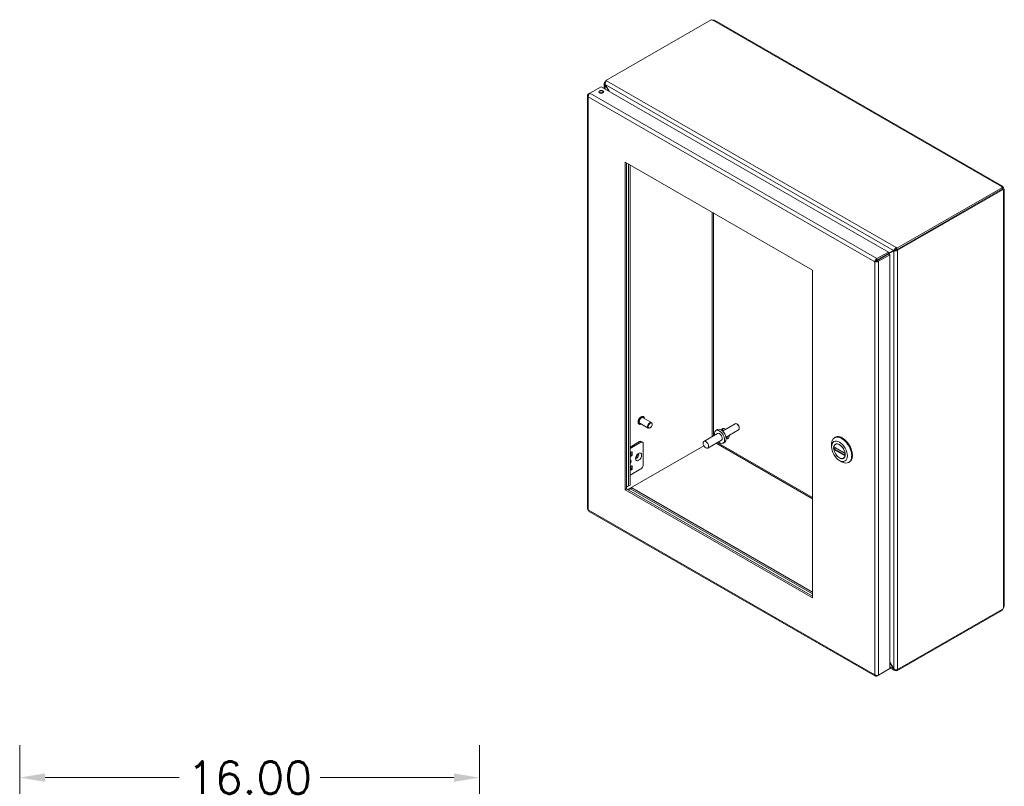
# Model space of a CAD drawing. Header units: inches. Extents: x 6 to 147, y 5 to 94.
# Tile 9 of 9: x 112 to 147, y 67 to 94. Entities that reach past the tile are written whole.
import ezdxf

# ---------------------------------------------------------------- set-up
doc = ezdxf.new("R2010")
doc.units = ezdxf.units.IN
doc.header["$LTSCALE"] = 9
doc.header["$MEASUREMENT"] = 0
for name, color, linetype, lineweight in [('Dimension (ANSI)', 7, 'Continuous', 5), ('Visible (ANSI)', 7, 'Continuous', 5), ('Visible Narrow (ANSI)', 7, 'Continuous', 5)]:
    doc.layers.add(name, color=color, linetype=linetype, lineweight=lineweight)
doc.styles.add('Note Text (ANSI)', font='RomanS.shx')
doc.dimstyles.new('Default (ANSI)', dxfattribs={"dimscale": 9, "dimtxt": 0.125, "dimasz": 0.098425, "dimexe": 0.125, "dimexo": 0.0625, "dimgap": 0.031496, "dimtad": 0, "dimtih": 1, "dimtoh": 1, "dimrnd": 1e-08, "dimzin": 0, "dimdsep": 46, "dimtxsty": 'Note Text (ANSI)', "dimcen": 0.09, "dimdle": 0.393701, "dimclrd": 256, "dimclre": 256, "dimclrt": 256, "dimadec": 0, "dimazin": 0, "dimtfac": 0.96, "dimtofl": 0, "dimtmove": 0, "dimatfit": 3, "dimfxl": 1, "dimtolj": 1, "dimtzin": 4, "dimlwd": -1, "dimlwe": -1, "dimarcsym": 0})

# ---------------------------------------------------------------- blocks, each defined once
blk = doc.blocks.new('*D6')
at = {"layer": 'Defpoints', "color": 0, "transparency": 16777216}
for p in [(128.25, 67.535), (112.25, 61.014), (128.25, 61.014)]:
    blk.add_point(p, dxfattribs=at)
at = {"layer": 'Dimension (ANSI)', "transparency": 16777216}
for p, q in [((112.25, 61.576), (112.25, 68.66)), ((128.25, 61.576), (128.25, 68.66)), ((113.136, 67.535), (117.797, 67.535)), ((127.364, 67.535), (122.703, 67.535))]:
    blk.add_line(p, q, dxfattribs=at)
for points in [[(113.136, 67.683), (113.136, 67.388), (112.25, 67.535)], [(127.364, 67.683), (127.364, 67.388), (128.25, 67.535)]]:
    blk.add_solid(points, dxfattribs=at)
at = {"layer": 'Dimension (ANSI)', "transparency": 16777216, "insert": (120.25, 67.535), "char_height": 1.125, "attachment_point": 5, "style": 'Note Text (ANSI)'}
blk.add_mtext('\\A1;16.00', dxfattribs=at)

msp = doc.modelspace()

# ---------------------------------------------------------------- linework, layer by layer
at = {"layer": 'Visible (ANSI)'}
for p, q in [((132.6462, 91.8014), (136.3181, 93.9159)), ((136.4368, 93.8939), (146.4542, 88.1252)), ((132.0929, 91.3556), (132.4905, 91.5846)), ((132.4905, 91.5846), (142.485, 85.8291)), ((132.5949, 91.5244), (132.5949, 91.7071)), ((132.6462, 91.7697), (132.6226, 91.7561)), ((132.6226, 91.7561), (132.6417, 91.7452)), ((132.6226, 91.7524), (132.6226, 91.7561)), ((132.6297, 91.6563), (132.6226, 91.6523)), ((132.6226, 91.6523), (132.747, 91.4368)), ((132.7611, 91.4287), (132.6297, 91.6564)), ((132.6462, 91.8014), (132.6768, 91.7838)), ((132.6462, 91.753), (132.6462, 91.8014)), ((132.011, 91.2782), (132.011, 76.8863)), ((132.0915, 91.3546), (132.0387, 91.3242)), ((132.0576, 91.3133), (132.0387, 91.3242)), ((133.3241, 77.5551), (133.3241, 88.9599)), ((133.3241, 88.9599), (139.8472, 85.2035)), ((133.3712, 88.9328), (133.3712, 77.5822)), ((133.4442, 88.8907), (133.4442, 77.6919)), ((133.4913, 77.719), (133.4913, 88.8636)), ((146.4533, 88.0794), (142.7814, 85.9649)), ((146.4171, 88.1086), (146.4171, 88.1147)), ((146.4533, 88.025), (146.4533, 88.0794)), ((146.4533, 88.0581), (146.4841, 88.0759)), ((146.4533, 88.025), (142.7814, 85.9105)), ((142.805, 85.8925), (146.4756, 88.0063)), ((146.4756, 88.0063), (146.4482, 88.022)), ((146.4533, 88.0459), (146.4894, 88.0666)), ((146.4894, 87.9895), (146.4842, 87.9925)), ((146.5171, 88.0164), (146.5171, 73.4911)), ((142.485, 85.8291), (142.0874, 85.6001)), ((142.0874, 85.5457), (142.485, 85.7747)), ((142.0944, 85.5335), (142.492, 85.7625)), ((142.1415, 85.5064), (142.5391, 85.7354)), ((142.664, 85.878), (142.2809, 85.6557)), ((142.2809, 85.6557), (142.328, 85.6828)), ((142.328, 85.6828), (142.7111, 85.9051)), ((142.485, 85.7747), (142.485, 85.8291)), ((142.492, 85.7625), (142.5391, 85.7354)), ((142.4925, 85.7622), (142.671, 85.8658)), ((142.5391, 85.7354), (142.5391, 71.3286)), ((142.7111, 85.9051), (142.664, 85.878)), ((142.7181, 85.8929), (142.671, 85.8658)), ((142.7509, 85.9826), (142.7814, 85.9649)), ((142.7814, 85.9105), (142.7509, 85.9281)), ((142.7579, 85.9196), (142.7617, 85.9218)), ((142.7579, 85.9196), (142.805, 85.8925)), ((142.7579, 85.9159), (142.7579, 85.9196)), ((142.7814, 85.9649), (142.7814, 85.9105)), ((142.805, 85.8925), (142.805, 85.8888)), ((142.0547, 85.5187), (142.0076, 85.4915)), ((142.0614, 85.529), (142.194, 85.6053)), ((142.0883, 85.5282), (142.0803, 85.5236)), ((142.0874, 85.5457), (142.0874, 85.6001)), ((142.0944, 85.5335), (142.1415, 85.5064)), ((139.8472, 85.2035), (139.8472, 73.7987)), ((134.1276, 79.6988), (133.8337, 79.8681)), ((134.2399, 79.8938), (133.946, 80.063)), ((133.9605, 80.0999), (133.9563, 80.1023)), ((137.1466, 79.8512), (136.71, 79.5998)), ((133.8091, 79.8371), (133.805, 79.8394)), ((134.194, 79.7103), (134.1841, 79.7045)), ((134.2633, 79.8306), (134.2633, 79.8421)), ((136.5396, 79.5146), (136.0623, 79.2397)), ((136.5346, 79.6483), (136.4805, 79.6171)), ((137.2701, 79.6367), (136.8336, 79.3853)), ((137.2309, 79.832), (137.2087, 79.8449)), ((137.2959, 79.7192), (137.2959, 79.6935)), ((133.8265, 79.2322), (133.4913, 79.0392)), ((133.4913, 78.9872), (133.8716, 79.2062)), ((133.8826, 79.2377), (133.9277, 79.2117)), ((133.9511, 79.16), (133.9511, 78.4242)), ((136.6743, 79.2806), (136.197, 79.0058)), ((136.7875, 79.2092), (136.7334, 79.1781)), ((140.6087, 79.367), (140.6338, 79.3815)), ((133.4124, 77.5585), (136.0618, 79.0842)), ((133.4913, 78.8309), (133.5593, 78.87)), ((133.5242, 78.7856), (133.5242, 78.8498)), ((133.5693, 78.8643), (133.5693, 78.7596)), ((140.5055, 79.0526), (140.5055, 79.1392)), ((140.5889, 79.0461), (140.9792, 78.8213)), ((140.6517, 79.0099), (140.5955, 78.9776)), ((140.6689, 79.1523), (140.6414, 79.1365)), ((133.4913, 78.7551), (133.5142, 78.7683)), ((133.5593, 78.7424), (133.4913, 78.7032)), ((140.78, 78.5759), (140.8549, 78.5324)), ((140.9482, 78.6671), (140.9208, 78.6513)), ((141.1038, 78.5073), (141.1289, 78.5217)), ((133.5593, 78.3907), (133.4913, 78.3515)), ((133.5142, 78.289), (133.4913, 78.2758)), ((133.4913, 78.0675), (133.8716, 78.2864)), ((133.4913, 78.2238), (133.5593, 78.263)), ((133.5242, 78.3704), (133.5242, 78.3062)), ((133.5693, 78.2802), (133.5693, 78.3849)), ((133.3241, 77.5551), (133.3712, 77.5822)), ((139.8472, 73.7987), (133.3241, 77.5551)), ((133.3712, 77.6493), (133.4913, 77.719)), ((133.4442, 77.6919), (133.3712, 77.6495)), ((133.3712, 77.5822), (139.8472, 73.853)), ((133.4307, 77.548), (133.5031, 77.59)), ((133.4442, 77.6919), (133.4913, 77.719)), ((133.5031, 77.59), (133.5502, 77.6171)), ((133.5031, 77.59), (139.8472, 73.9366)), ((139.8472, 73.9909), (133.5502, 77.6171)), ((132.052, 76.8154), (142.0337, 71.0673)), ((142.7814, 71.2491), (146.4533, 73.3636)), ((146.4756, 73.4082), (142.805, 71.2944)), ((146.4533, 73.3636), (146.4533, 73.3953)), ((142.0874, 71.0682), (142.485, 71.2972)), ((142.5391, 71.3286), (142.1415, 71.0997)), ((142.485, 71.2974), (142.485, 71.2972)), ((142.671, 71.3211), (142.5391, 71.5495)), ((142.5391, 71.5333), (142.664, 71.317)), ((142.6978, 71.2654), (142.5391, 71.3568)), ((142.671, 71.3211), (142.664, 71.317)), ((142.7814, 71.2893), (142.7814, 71.2491)), ((142.805, 71.2944), (142.8017, 71.2963)), ((142.805, 71.2981), (142.805, 71.2944)), ((142.0874, 71.0903), (142.0874, 71.0682)), ((142.7814, 71.2491), (142.7509, 71.2667))]:
    msp.add_line(p, q, dxfattribs=at)
for centre, major_axis, ratio, start_param, end_param in [((136.374, 93.9302), (-0.0612, 0), 0.5758617, 0.4163911, 1.6578025), ((132.4905, 91.3469), (-0.0846, 0), 0.5758617, 3.7345495, 5.6902285), ((146.4781, 88.1117), (-0.0612, 0), 0.5758617, 6.1961792, 7.4375905), ((146.5172, 88.0889), (0.0305, -0.053), 0.5780931, 4.6273165, 4.8013288), ((146.5172, 88.0438), (-0.0305, -0.053), 0.5780931, 5.7709745, 6.3682578), ((142.261, 85.6442), (-0.0947, -0.0548), 0.0016725, 0.7844313, 2.3552276), ((142.731, 85.9166), (0.0281, 0.0163), 0.0016725, 0.7844313, 2.3552276), ((142.738, 85.9044), (-0.0281, -0.0163), 0.0016725, 3.9260239, 5.4968203), ((133.8899, 79.9655), (-0.0561, -0.0975), 0.5780931, 3.1415927, 6.2831853), ((134.1838, 79.7963), (0.0561, 0.0975), 0.5780931, 5.4958534, 10.2121098), ((137.2084, 79.7439), (-0.0618, 0.1072), 0.5780931, 3.1415927, 6.2831853), ((136.607, 79.3976), (-0.1264, 0.2195), 0.5780931, 2.1327727, 7.2920052), ((136.6611, 79.4288), (-0.1264, 0.2195), 0.5780931, 3.1415927, 6.2831853), ((136.607, 79.3976), (-0.0674, 0.117), 0.5780931, 3.1415927, 6.2831853), ((136.8042, 79.5093), (-0.0982, 0.1706), 0.5780931, 5.4029209, 6.7946667), ((136.8513, 79.5364), (-0.0982, 0.1706), 0.5780931, 0.2410711, 0.8802644), ((137.2306, 79.7567), (-0.046, 0.0799), 0.5780931, 3.9289245, 5.4958534), ((133.8265, 79.1402), (0.0561, 0.0975), 0.5780931, 0, 0.7834645), ((133.8716, 79.1142), (0.0561, 0.0975), 0.5780931, 5.4958534, 7.0666498), ((136.8513, 79.5364), (0.0982, -0.1706), 0.5780931, 5.3813809, 6.0421142), ((136.8042, 79.5093), (0.0982, -0.1706), 0.5780931, 5.7600988, 7.1849897), ((140.8563, 78.9372), (-0.2476, 0.4299), 0.5780931, 2.3542608, 7.0705172), ((140.7811, 78.8939), (-0.1397, 0.2426), 0.5780931, 4.132867, 6.8665747), ((140.8813, 78.9516), (0.2476, -0.4299), 0.5780931, 0, 3.1415927), ((133.5593, 78.8585), (0.007, 0.0122), 0.5780931, 5.4958534, 7.0666498), ((140.7811, 78.8939), (0.1397, -0.2426), 0.5780931, 4.132867, 6.8665747), ((133.4738, 78.5173), (0.0386, 0.067), 0.5780931, 4.250835, 6.7408719), ((133.5142, 78.7798), (0.007, 0.0122), 0.5780931, 3.9250571, 5.4958534), ((133.5593, 78.7539), (-0.007, -0.0122), 0.5780931, 0.7834645, 2.3542608), ((133.6972, 78.7551), (-0.0386, -0.067), 0.5780931, 1.1175975, 2.0239952), ((133.5142, 78.3005), (0.007, 0.0122), 0.5780931, 3.9250571, 5.4958534), ((133.5593, 78.3792), (0.007, 0.0122), 0.5780931, 5.4958534, 7.0666498), ((133.5593, 78.2745), (-0.007, -0.0122), 0.5780931, 0.7834645, 2.3542608), ((133.8716, 78.3784), (0.0561, 0.0975), 0.5780931, 3.9250571, 5.4958534), ((146.5172, 73.4185), (0.0305, 0.053), 0.5780931, 1.4818565, 2.0791397)]:
    msp.add_ellipse(centre, major_axis=major_axis, ratio=ratio, start_param=start_param, end_param=end_param, dxfattribs=at)
for centre, major_axis, ratio in [((132.4905, 91.4013), (0.0846, 0), 0.5758617), ((134.1937, 79.7906), (0.0491, 0.0852), 0.5780931), ((136.1297, 79.1227), (-0.0674, 0.117), 0.5780931), ((140.7811, 78.8939), (0.1945, -0.3378), 0.5780931), ((140.7811, 78.8939), (0.1423, -0.2472), 0.5780931)]:
    msp.add_ellipse(centre, major_axis=major_axis, ratio=ratio, dxfattribs=at)
for points, knots in [([(136.4367, 93.8939), (136.4253, 93.9003), (136.4071, 93.9004), (136.389, 93.8971), (136.3858, 93.8965), (136.3826, 93.8958), (136.3794, 93.8951)], [0.00158308, 0.00158308, 0.00158308, 0.00158308, 0.59218918, 0.59218918, 0.59218918, 0.69839201, 0.69839201, 0.69839201, 0.69839201]), ([(132.6226, 91.7524), (132.5992, 91.7389), (132.5895, 91.7134), (132.5982, 91.688), (132.6025, 91.6754), (132.611, 91.663), (132.6226, 91.6523)], [0, 0, 0, 0, 1.0506506, 1.0506506, 1.0506506, 1.5707963, 1.5707963, 1.5707963, 1.5707963]), ([(132.6297, 91.6564), (132.6227, 91.6875), (132.6292, 91.7257), (132.6461, 91.7529), (132.6545, 91.7664), (132.6652, 91.7771), (132.6768, 91.7838)], [-1.5707963, -1.5707963, -1.5707963, -1.5707963, -0.5201457, -0.5201457, -0.5201457, 0, 0, 0, 0]), ([(132.0387, 91.3242), (132.0143, 91.3067), (132.005, 91.2811), (132.0155, 91.2587), (132.0201, 91.2489), (132.0281, 91.2398), (132.0387, 91.2322)], [0, 0, 0, 0, 1.0950581, 1.0950581, 1.0950581, 1.5707963, 1.5707963, 1.5707963, 1.5707963]), ([(132.0387, 91.2322), (132.0358, 91.2622), (132.0473, 91.2999), (132.0661, 91.3271), (132.0742, 91.3389), (132.0835, 91.3488), (132.0929, 91.3556)], [0, 0, 0, 0, 1.0950581, 1.0950581, 1.0950581, 1.5707963, 1.5707963, 1.5707963, 1.5707963]), ([(146.4171, 88.1147), (146.4246, 88.1259), (146.4385, 88.1322), (146.4512, 88.1267), (146.4639, 88.1212), (146.4742, 88.1042), (146.481, 88.0853), (146.4821, 88.0821), (146.4831, 88.079), (146.4841, 88.0759)], [2.4432006, 2.4432006, 2.4432006, 2.4432006, 3.0882955, 3.0882955, 3.0882955, 3.7337818, 3.7337818, 3.7337818, 3.8399847, 3.8399847, 3.8399847, 3.8399847]), ([(146.4894, 88.0666), (146.5029, 88.052), (146.5153, 88.0348), (146.5169, 88.02), (146.5186, 88.0051), (146.509, 87.9937), (146.496, 87.9905), (146.4938, 87.99), (146.4916, 87.9896), (146.4894, 87.9895)], [-2.2691883, -2.2691883, -2.2691883, -2.2691883, -1.6240935, -1.6240935, -1.6240935, -0.9786071, -0.9786071, -0.9786071, -0.8724043, -0.8724043, -0.8724043, -0.8724043]), ([(142.7509, 85.9826), (142.7274, 85.969), (142.7004, 85.9427), (142.6827, 85.9159), (142.674, 85.9026), (142.6674, 85.8894), (142.664, 85.878)], [0, 0, 0, 0, 1.0506506, 1.0506506, 1.0506506, 1.5707963, 1.5707963, 1.5707963, 1.5707963]), ([(142.671, 85.8658), (142.6945, 85.8604), (142.7308, 85.8627), (142.7628, 85.8717), (142.7787, 85.8762), (142.7934, 85.8821), (142.805, 85.8888)], [-1.5707963, -1.5707963, -1.5707963, -1.5707963, -0.5201457, -0.5201457, -0.5201457, 0, 0, 0, 0]), ([(142.0874, 85.6001), (142.06, 85.5878), (142.0331, 85.5589), (142.0189, 85.529), (142.0127, 85.5161), (142.0089, 85.5031), (142.0076, 85.4915)], [0, 0, 0, 0, 1.0950581, 1.0950581, 1.0950581, 1.5707963, 1.5707963, 1.5707963, 1.5707963]), ([(142.0076, 85.4915), (142.032, 85.4809), (142.0705, 85.479), (142.1034, 85.4885), (142.1177, 85.4927), (142.1309, 85.4988), (142.1415, 85.5064)], [0, 0, 0, 0, 1.0950581, 1.0950581, 1.0950581, 1.5707963, 1.5707963, 1.5707963, 1.5707963]), ([(142.0547, 85.5187), (142.0587, 85.5277), (142.0711, 85.5407), (142.085, 85.545), (142.0858, 85.5453), (142.0866, 85.5455), (142.0874, 85.5457)], [0, 0, 0, 0, 1.4834748, 1.4834748, 1.4834748, 1.5707963, 1.5707963, 1.5707963, 1.5707963]), ([(142.0547, 85.5187), (142.0645, 85.5177), (142.082, 85.5219), (142.0926, 85.5317), (142.0933, 85.5323), (142.0939, 85.5329), (142.0944, 85.5335)], [0, 0, 0, 0, 1.4834748, 1.4834748, 1.4834748, 1.5707963, 1.5707963, 1.5707963, 1.5707963]), ([(133.805, 79.8394), (133.7968, 79.8441), (133.7899, 79.8509), (133.7791, 79.8679), (133.7752, 79.8784), (133.771, 79.9022), (133.7707, 79.9158), (133.774, 79.9442), (133.7775, 79.9592), (133.7879, 79.9889), (133.7947, 80.0036), (133.811, 80.0315), (133.8205, 80.0447), (133.8412, 80.0681), (133.8524, 80.0784), (133.8755, 80.095), (133.8874, 80.1013), (133.9108, 80.1092), (133.9223, 80.1107), (133.9414, 80.1088), (133.9493, 80.1063), (133.9563, 80.1023)], [0.7445073, 0.7445073, 0.7445073, 0.7445073, 1.03751, 1.03751, 1.3464027, 1.3464027, 1.672174, 1.672174, 2.0001088, 2.0001088, 2.326727, 2.326727, 2.6527789, 2.6527789, 2.9794765, 2.9794765, 3.307468, 3.307468, 3.6326265, 3.6326265, 3.8860999, 3.8860999, 3.8860999, 3.8860999]), ([(133.9605, 80.0999), (133.9686, 80.0952), (133.9755, 80.0885), (133.9863, 80.0714), (133.9902, 80.0609), (133.993, 80.0449), (133.9936, 80.0402), (133.9939, 80.0355)], [3.88609992, 3.88609992, 3.88609992, 3.88609992, 4.17910262, 4.17910262, 4.48799535, 4.48799535, 4.60670195, 4.60670195, 4.60670195, 4.60670195]), ([(133.8816, 79.8405), (133.8765, 79.8379), (133.8714, 79.8358), (133.8546, 79.8302), (133.8432, 79.8286), (133.824, 79.8305), (133.8161, 79.833), (133.8091, 79.8371)], [6.30709054, 6.30709054, 6.30709054, 6.30709054, 6.44906069, 6.44906069, 6.77421913, 6.77421913, 7.02769257, 7.02769257, 7.02769257, 7.02769257]), ([(140.5889, 79.0461), (140.5881, 79.0465), (140.5876, 79.0473), (140.587, 79.0493), (140.587, 79.0506), (140.5873, 79.0519)], [0.151986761, 0.151986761, 0.151986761, 0.151986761, 0.167283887, 0.167283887, 0.182626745, 0.182626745, 0.182626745, 0.182626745]), ([(140.5873, 78.9592), (140.587, 78.9608), (140.587, 78.9626), (140.5876, 78.9663), (140.5881, 78.9682), (140.5896, 78.9715), (140.5906, 78.9731), (140.5929, 78.9757), (140.5942, 78.9768), (140.5955, 78.9776)], [0.061064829, 0.061064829, 0.061064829, 0.061064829, 0.076407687, 0.076407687, 0.091750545, 0.091750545, 0.106798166, 0.106798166, 0.121845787, 0.121845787, 0.121845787, 0.121845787]), ([(140.9749, 78.8286), (140.9752, 78.827), (140.9757, 78.8255), (140.9772, 78.8229), (140.9782, 78.8219), (140.9793, 78.8213), (140.9794, 78.8212), (140.9796, 78.8211)], [0.061064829, 0.061064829, 0.061064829, 0.061064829, 0.076407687, 0.076407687, 0.091750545, 0.091750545, 0.093368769, 0.093368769, 0.093368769, 0.093368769]), ([(133.7099, 78.6563), (133.7099, 78.6563), (133.7095, 78.6572), (133.7087, 78.6612), (133.7082, 78.6643), (133.7082, 78.6724), (133.7085, 78.6775), (133.7104, 78.6892), (133.712, 78.6959), (133.7166, 78.7105), (133.7198, 78.7183), (133.7275, 78.734), (133.7322, 78.7419), (133.7422, 78.7565), (133.7476, 78.7632), (133.7584, 78.7746), (133.7637, 78.7793), (133.7731, 78.7865), (133.7773, 78.789), (133.7839, 78.7923), (133.7863, 78.7931), (133.7886, 78.7937), (133.7891, 78.7937), (133.7891, 78.7937)], [4.2993084, 4.2993084, 4.2993084, 4.2993084, 4.4954225, 4.4954225, 4.7002888, 4.7002888, 4.9119071, 4.9119071, 5.1400029, 5.1400029, 5.3833338, 5.3833338, 5.6352116, 5.6352116, 5.8865791, 5.8865791, 6.1279845, 6.1279845, 6.3522665, 6.3522665, 6.5601089, 6.5601089, 6.6923985, 6.6923985, 6.6923985, 6.6923985]), ([(140.9809, 78.7472), (140.9803, 78.7465), (140.9797, 78.7458), (140.9782, 78.7436), (140.9772, 78.742), (140.9757, 78.7388), (140.9752, 78.7372), (140.9749, 78.7359)], [0.144325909, 0.144325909, 0.144325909, 0.144325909, 0.151941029, 0.151941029, 0.167283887, 0.167283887, 0.182626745, 0.182626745, 0.182626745, 0.182626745]), ([(132.0521, 76.8156), (132.048, 76.8179), (132.0446, 76.8214), (132.0423, 76.8262), (132.0387, 76.8336), (132.0375, 76.8437), (132.0387, 76.8552)], [0.78346445, 0.78346445, 0.78346445, 0.78346445, 1.09505807, 1.09505807, 1.09505807, 1.57079633, 1.57079633, 1.57079633, 1.57079633]), ([(146.4894, 73.4408), (146.5029, 73.4555), (146.5153, 73.4727), (146.5169, 73.4875), (146.5171, 73.4887), (146.5171, 73.4899), (146.5171, 73.4911)], [0.87240432, 0.87240432, 0.87240432, 0.87240432, 1.51749917, 1.51749917, 1.51749917, 1.57079633, 1.57079633, 1.57079633, 1.57079633]), ([(142.664, 71.317), (142.6709, 71.2859), (142.6911, 71.263), (142.7149, 71.2593), (142.7267, 71.2574), (142.7392, 71.26), (142.7509, 71.2667)], [-1.5707963, -1.5707963, -1.5707963, -1.5707963, -0.5201457, -0.5201457, -0.5201457, 0, 0, 0, 0]), ([(142.805, 71.2981), (142.7815, 71.2846), (142.7452, 71.2836), (142.7132, 71.2956), (142.6973, 71.3015), (142.6826, 71.3104), (142.671, 71.3211)], [0, 0, 0, 0, 1.0506506, 1.0506506, 1.0506506, 1.5707963, 1.5707963, 1.5707963, 1.5707963]), ([(142.0076, 71.1145), (142.0106, 71.0845), (142.0281, 71.0636), (142.0528, 71.0614), (142.0636, 71.0605), (142.0755, 71.0629), (142.0874, 71.0682)], [0, 0, 0, 0, 1.0950581, 1.0950581, 1.0950581, 1.5707963, 1.5707963, 1.5707963, 1.5707963]), ([(142.1415, 71.0997), (142.1171, 71.089), (142.0786, 71.0871), (142.0457, 71.0966), (142.0314, 71.1008), (142.0182, 71.1069), (142.0076, 71.1145)], [0, 0, 0, 0, 1.0950581, 1.0950581, 1.0950581, 1.5707963, 1.5707963, 1.5707963, 1.5707963])]:
    msp.add_open_spline(points, degree=3, knots=knots, dxfattribs=at)
for points in [[(132.6226, 91.7524), (132.6285, 91.749), (132.6344, 91.7457), (132.6402, 91.7423)], [(146.4497, 88.0211), (146.4496, 88.0216), (146.4494, 88.0221), (146.4493, 88.0227)], [(142.7509, 85.9826), (142.7509, 85.9644), (142.7509, 85.9463), (142.7509, 85.9281)], [(142.7579, 85.9159), (142.7736, 85.9069), (142.7893, 85.8978), (142.805, 85.8888)], [(142.2791, 85.6561), (142.2797, 85.6559), (142.2803, 85.6558), (142.2809, 85.6557)], [(132.0387, 76.8552), (132.0212, 76.8628), (132.0115, 76.8746), (132.0112, 76.8863)], [(142.7509, 71.2873), (142.7509, 71.2804), (142.7509, 71.2736), (142.7509, 71.2667)]]:
    msp.add_open_spline(points, degree=3, dxfattribs=at)
at = {"layer": 'Visible Narrow (ANSI)'}
for p, q in [((146.4171, 88.1147), (136.3794, 93.8951)), ((132.6226, 91.6523), (132.6226, 91.5085)), ((142.664, 85.878), (132.6297, 91.6564)), ((132.6768, 91.7838), (142.7509, 85.9826)), ((132.0387, 91.2322), (132.0387, 76.8552)), ((142.0076, 85.4915), (132.0387, 91.2322)), ((132.0929, 91.3556), (142.0874, 85.6001)), ((146.4894, 73.4408), (146.4894, 87.9895)), ((136.3541, 79.4078), (136.3541, 87.215)), ((136.3939, 87.1921), (136.3939, 79.4307)), ((142.671, 71.3211), (142.671, 85.8658)), ((142.805, 85.8888), (142.805, 71.2981)), ((142.0076, 71.1145), (142.0076, 85.4915)), ((142.1415, 85.5064), (142.1415, 71.0997)), ((142.194, 85.6071), (142.194, 85.6053)), ((142.2796, 85.6564), (142.2809, 85.6557)), ((133.8716, 79.2062), (133.8265, 79.2322)), ((139.8472, 77.2367), (136.4861, 79.1722)), ((136.5259, 79.1952), (139.8472, 77.2826)), ((133.5693, 78.8643), (133.5593, 78.87)), ((140.5873, 79.0519), (140.9749, 78.8286)), ((140.9749, 78.7359), (140.5873, 78.9592)), ((140.9818, 78.7551), (140.5955, 78.9776)), ((133.5593, 78.7424), (133.5142, 78.7683)), ((133.5242, 78.7856), (133.5693, 78.7596)), ((133.5593, 78.263), (133.5142, 78.289)), ((133.5242, 78.3062), (133.5693, 78.2802)), ((133.5693, 78.3849), (133.5593, 78.3906)), ((132.0387, 76.8552), (142.0076, 71.1145)), ((142.5391, 71.3889), (142.664, 71.317))]:
    msp.add_line(p, q, dxfattribs=at)
for centre, major_axis, start_param, end_param in [((133.8806, 79.9709), (-0.0757, -0.1314), 3.1415927, 6.2831853), ((133.8848, 79.9685), (-0.0757, -0.1314), 3.1415927, 6.2831853), ((133.8899, 79.9655), (-0.0721, -0.1252), 2.4635726, 6.9612053), ((133.7423, 78.7291), (-0.0386, -0.067), 0.1278993, 3.0136934)]:
    msp.add_ellipse(centre, major_axis=major_axis, ratio=0.5780931, start_param=start_param, end_param=end_param, dxfattribs=at)
msp.add_ellipse((133.792, 78.7005), major_axis=(0.0737, 0.128), ratio=0.5780931, dxfattribs=at)

# ---------------------------------------------------------------- dimensions: what is measured, and where the dimension line sits
at = {"layer": 'Dimension (ANSI)'}
dim = msp.add_linear_dim(base=(128.2502, 67.5352), p1=(112.2502, 61.0138), p2=(128.2502, 61.0138), angle=180, dimstyle='Default (ANSI)', override={"dimtih": 0, "dimtoh": 0, "dimdec": 2, "dimtp": 0, "dimtm": 0, "dimtdec": 2, "dimatfit": 1}, dxfattribs=at)
dim.commit()
dim.dimension.update_dxf_attribs({"geometry": '*D6', "text_midpoint": (120.2502, 67.5352), "dimtype": 160})

doc.saveas('drawing.dxf')
